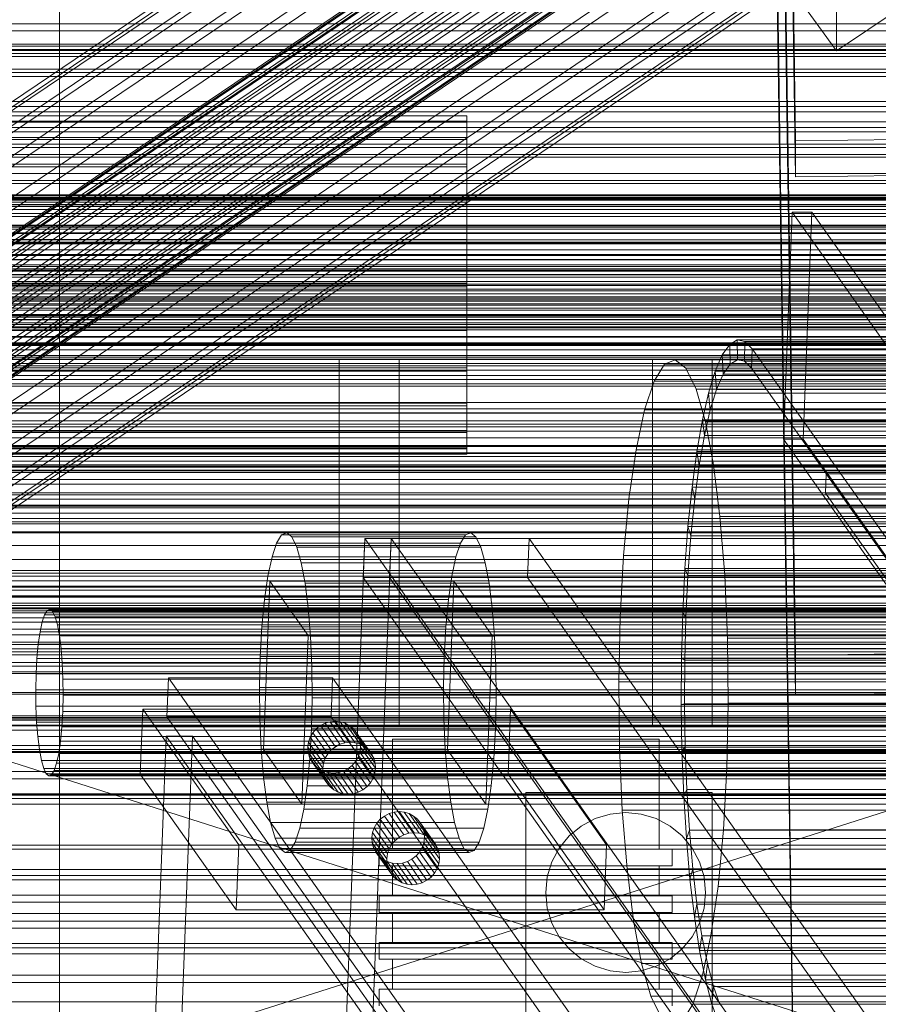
# Model space of a CAD drawing. Header units: millimetres. Extents: x -2233 to 61924, y -68080 to 6847.
# Tile 229 of 256: x 244 to 373, y -33797 to -33649. Entities that reach past the tile are written whole.
import ezdxf

# ---------------------------------------------------------------- set-up
doc = ezdxf.new("R2010")
doc.units = ezdxf.units.MM
for name, color, linetype, lineweight in [('COTAS_O', 1, 'Continuous', 0), ('COTAS_P', 1, 'Continuous', 0), ('frontal_briquetadora', 7, 'Continuous', 0), ('frontal_C01', 7, 'Continuous', 0), ('frontal_C02', 7, 'Continuous', 0), ('frontal_C03', 7, 'Continuous', 0), ('frontal_C10', 7, 'Continuous', 0), ('frontal_mezcladora', 7, 'Continuous', 0), ('frontal_secador', 7, 'Continuous', 0)]:
    doc.layers.add(name, color=color, linetype=linetype, lineweight=lineweight)
doc.dimstyles.new('R19_100', dxfattribs={"dimtxt": 250, "dimasz": 150, "dimexe": 150, "dimexo": 80, "dimgap": 100, "dimtad": 1, "dimtih": 1, "dimtoh": 1, "dimdsep": 46, "dimcen": 0.09, "dimadec": 0, "dimazin": 0, "dimtfac": 1, "dimtdec": 4, "dimtofl": 0, "dimtmove": 0, "dimatfit": 3, "dimfxl": 1, "dimtolj": 1, "dimtzin": 0, "dimarcsym": 0})

# ---------------------------------------------------------------- blocks, each defined once
blk = doc.blocks.new('DIM_R28_52')
at = {"layer": 'COTAS_O'}
for p, q in [((-1725, -33700), (-1575, -33655)), ((1725, -33700), (1575, -33655)), ((-1725, -34400), (-1725, -33700)), ((-1725, -33700), (1725, -33700)), ((-1725, -33700), (-1575, -33745)), ((1725, -33700), (1575, -33745)), ((1725, -34400), (1725, -33700))]:
    blk.add_line(p, q, dxfattribs=at)
blk.add_text('3450 O', height=250, dxfattribs=at).set_placement((0, -33600))
blk = doc.blocks.new('DIM_R28_53')
at = {"layer": 'COTAS_P'}
for p, q in [((-150, -32300), (550, -32300)), ((550, -32300), (505, -32450)), ((550, -34900), (550, -32300)), ((550, -32300), (595, -32450)), ((550, -34900), (505, -34750)), ((550, -34900), (595, -34750)), ((-150, -34900), (550, -34900))]:
    blk.add_line(p, q, dxfattribs=at)
blk.add_text('2600 P', height=250, rotation=90, dxfattribs=at).set_placement((450, -33600))

msp = doc.modelspace()

# ---------------------------------------------------------------- linework, layer by layer
at = {"layer": 'frontal_briquetadora'}
for p, q in [((292, -33700), (348, -33700)), ((292, -33700), (292, -33755)), ((339, -33700), (301, -33700)), ((301, -33700), (301, -33755)), ((339, -33700), (339, -33755)), ((348, -33700), (348, -33755)), ((430, -33820), (210, -33750)), ((210, -33750), (430, -33750)), ((430, -33750), (210, -33820)), ((348, -33755), (292, -33755)), ((339, -33755), (301, -33755)), ((301.981, -33757), (300, -33757)), ((300, -33757), (300, -33773.5)), ((307.53, -33757), (301.981, -33757)), ((315.55, -33757), (307.53, -33757)), ((324.45, -33757), (315.55, -33757)), ((332.47, -33757), (324.45, -33757)), ((338.019, -33757), (332.47, -33757)), ((340, -33757), (338.019, -33757)), ((340, -33757), (340, -33773.5)), ((300.179, -33773.5), (298, -33773.5)), ((298, -33773.5), (298, -33776)), ((301.981, -33773.5), (300, -33773.5)), ((306.283, -33773.5), (300.179, -33773.5)), ((307.53, -33773.5), (301.981, -33773.5)), ((315.105, -33773.5), (306.283, -33773.5)), ((315.55, -33773.5), (307.53, -33773.5)), ((324.895, -33773.5), (315.105, -33773.5)), ((324.45, -33773.5), (315.55, -33773.5)), ((332.47, -33773.5), (324.45, -33773.5)), ((333.717, -33773.5), (324.895, -33773.5)), ((338.019, -33773.5), (332.47, -33773.5)), ((339.821, -33773.5), (333.717, -33773.5)), ((340, -33773.5), (338.019, -33773.5)), ((342, -33773.5), (339.821, -33773.5)), ((342, -33773.5), (342, -33776)), ((300.179, -33776), (298, -33776)), ((301.981, -33776), (300, -33776)), ((300, -33776), (300, -33780.5)), ((306.283, -33776), (300.179, -33776)), ((307.53, -33776), (301.981, -33776)), ((315.105, -33776), (306.283, -33776)), ((315.55, -33776), (307.53, -33776)), ((324.895, -33776), (315.105, -33776)), ((324.45, -33776), (315.55, -33776)), ((332.47, -33776), (324.45, -33776)), ((333.717, -33776), (324.895, -33776)), ((338.019, -33776), (332.47, -33776)), ((339.821, -33776), (333.717, -33776)), ((340, -33776), (338.019, -33776)), ((342, -33776), (339.821, -33776)), ((340, -33776), (340, -33780.5)), ((300.179, -33780.5), (298, -33780.5)), ((298, -33780.5), (298, -33783)), ((301.981, -33780.5), (300, -33780.5)), ((306.283, -33780.5), (300.179, -33780.5)), ((307.53, -33780.5), (301.981, -33780.5)), ((315.105, -33780.5), (306.283, -33780.5)), ((315.55, -33780.5), (307.53, -33780.5)), ((324.895, -33780.5), (315.105, -33780.5)), ((324.45, -33780.5), (315.55, -33780.5)), ((332.47, -33780.5), (324.45, -33780.5)), ((333.717, -33780.5), (324.895, -33780.5)), ((338.019, -33780.5), (332.47, -33780.5)), ((339.821, -33780.5), (333.717, -33780.5)), ((340, -33780.5), (338.019, -33780.5)), ((342, -33780.5), (339.821, -33780.5)), ((342, -33780.5), (342, -33783)), ((300.179, -33783), (298, -33783)), ((301.981, -33783), (300, -33783)), ((300, -33783), (300, -33787.5)), ((306.283, -33783), (300.179, -33783)), ((307.53, -33783), (301.981, -33783)), ((315.105, -33783), (306.283, -33783)), ((315.55, -33783), (307.53, -33783)), ((324.895, -33783), (315.105, -33783)), ((324.45, -33783), (315.55, -33783)), ((332.47, -33783), (324.45, -33783)), ((333.717, -33783), (324.895, -33783)), ((338.019, -33783), (332.47, -33783)), ((339.821, -33783), (333.717, -33783)), ((340, -33783), (338.019, -33783)), ((342, -33783), (339.821, -33783)), ((340, -33783), (340, -33787.5)), ((300.179, -33787.5), (298, -33787.5)), ((298, -33787.5), (298, -33790)), ((301.981, -33787.5), (300, -33787.5)), ((306.283, -33787.5), (300.179, -33787.5)), ((307.53, -33787.5), (301.981, -33787.5)), ((315.105, -33787.5), (306.283, -33787.5)), ((315.55, -33787.5), (307.53, -33787.5)), ((324.895, -33787.5), (315.105, -33787.5)), ((324.45, -33787.5), (315.55, -33787.5)), ((332.47, -33787.5), (324.45, -33787.5)), ((333.717, -33787.5), (324.895, -33787.5)), ((338.019, -33787.5), (332.47, -33787.5)), ((339.821, -33787.5), (333.717, -33787.5)), ((340, -33787.5), (338.019, -33787.5)), ((342, -33787.5), (339.821, -33787.5)), ((342, -33787.5), (342, -33790)), ((300.179, -33790), (298, -33790)), ((301.981, -33790), (300, -33790)), ((300, -33790), (300, -33794.5)), ((306.283, -33790), (300.179, -33790)), ((307.53, -33790), (301.981, -33790)), ((315.105, -33790), (306.283, -33790)), ((315.55, -33790), (307.53, -33790)), ((324.895, -33790), (315.105, -33790)), ((324.45, -33790), (315.55, -33790)), ((332.47, -33790), (324.45, -33790)), ((333.717, -33790), (324.895, -33790)), ((338.019, -33790), (332.47, -33790)), ((339.821, -33790), (333.717, -33790)), ((340, -33790), (338.019, -33790)), ((342, -33790), (339.821, -33790)), ((340, -33790), (340, -33794.5)), ((300.179, -33794.5), (298, -33794.5)), ((298, -33794.5), (298, -33797)), ((301.981, -33794.5), (300, -33794.5)), ((306.283, -33794.5), (300.179, -33794.5)), ((307.53, -33794.5), (301.981, -33794.5)), ((315.105, -33794.5), (306.283, -33794.5)), ((315.55, -33794.5), (307.53, -33794.5)), ((324.895, -33794.5), (315.105, -33794.5)), ((324.45, -33794.5), (315.55, -33794.5)), ((332.47, -33794.5), (324.45, -33794.5)), ((333.717, -33794.5), (324.895, -33794.5)), ((338.019, -33794.5), (332.47, -33794.5)), ((339.821, -33794.5), (333.717, -33794.5)), ((340, -33794.5), (338.019, -33794.5)), ((342, -33794.5), (339.821, -33794.5)), ((342, -33794.5), (342, -33797))]:
    msp.add_line(p, q, dxfattribs=at)
at = {"layer": 'frontal_C01'}
for p, q in [((250, -35948.844), (250, -33373.251)), ((250, -33378.064), (250, -35953.656)), ((360.514, -33667.158), (357.646, -33472.047)), ((360.514, -33672.55), (357.646, -33477.44)), ((146.383, -33727.095), (330.692, -33602.76)), ((146.872, -33726.005), (331.181, -33601.67)), ((148.32, -33726.355), (332.629, -33602.02)), ((150.629, -33728.12), (334.938, -33603.785)), ((141.045, -33749.975), (354.844, -33605.747)), ((141.218, -33749.589), (355.017, -33605.361)), ((141.731, -33749.713), (355.53, -33605.485)), ((146.887, -33729.55), (331.197, -33605.215)), ((141.224, -33750.845), (355.022, -33606.617)), ((142.549, -33750.338), (356.348, -33606.11)), ((143.617, -33751.423), (357.415, -33607.194)), ((153.641, -33731.18), (337.95, -33606.845)), ((141.742, -33752.14), (355.541, -33607.911)), ((144.861, -33752.892), (358.659, -33608.664)), ((148.35, -33733.203), (332.659, -33608.868)), ((142.565, -33753.77), (356.363, -33609.542)), ((359.995, -33610.418), (146.196, -33754.647)), ((143.635, -33755.626), (357.434, -33611.397)), ((157.152, -33735.327), (341.461, -33610.992)), ((144.881, -33757.58), (358.68, -33613.352)), ((147.533, -33756.566), (361.332, -33612.338)), ((148.779, -33758.52), (362.578, -33614.292)), ((150.672, -33737.804), (334.981, -33613.47)), ((146.218, -33759.5), (360.017, -33615.271)), ((149.85, -33760.376), (363.648, -33616.148)), ((345.231, -33615.943), (160.922, -33740.278)), ((147.554, -33761.254), (361.352, -33617.026)), ((150.672, -33762.007), (364.471, -33617.778)), ((148.798, -33762.723), (362.596, -33618.495)), ((151.191, -33763.301), (364.989, -33619.073)), ((153.694, -33743.041), (338.003, -33618.707)), ((149.865, -33763.808), (363.664, -33619.579)), ((150.683, -33764.433), (364.482, -33620.205)), ((151.196, -33764.557), (364.995, -33620.329)), ((151.369, -33764.171), (365.168, -33619.942)), ((164.693, -33745.696), (349.002, -33621.361)), ((157.211, -33748.557), (341.52, -33624.222)), ((168.21, -33751.211), (352.519, -33626.876)), ((160.982, -33753.975), (345.291, -33629.64)), ((171.232, -33756.448), (355.541, -33632.113)), ((360.514, -33827.941), (357.646, -33632.83)), ((164.752, -33758.926), (349.061, -33634.591)), ((173.554, -33761.05), (357.863, -33636.715)), ((360.514, -33833.334), (357.646, -33638.223)), ((168.263, -33763.073), (352.572, -33638.738)), ((175.016, -33764.703), (359.326, -33640.368)), ((366.618, -33640.688), (366.675, -33653.629)), ((171.275, -33766.133), (355.584, -33641.798)), ((175.521, -33767.158), (359.83, -33642.823)), ((173.584, -33767.898), (357.893, -33643.563)), ((175.032, -33768.247), (359.341, -33643.913)), ((360.939, -33645.743), (366.675, -33653.629)), ((366.675, -33653.629), (378.143, -33645.893)), ((-425, -33661.983), (425, -33661.983)), ((-311.15, -33663.388), (311.15, -33663.388)), ((311.15, -33664.18), (311.15, -33663.388)), ((311.15, -33663.388), (311.15, -33664.327)), ((-311.15, -33664.18), (311.15, -33664.18)), ((-311.15, -33664.327), (311.15, -33664.327)), ((311.15, -33666.649), (311.15, -33664.18)), ((311.15, -33664.327), (311.15, -33666.933)), ((-311.15, -33666.649), (311.15, -33666.649)), ((311.15, -33670.626), (311.15, -33666.649)), ((-311.15, -33666.933), (311.15, -33666.933)), ((311.15, -33666.933), (311.15, -33671.028)), ((378.512, -33666.912), (360.514, -33667.158)), ((360.514, -33667.158), (360.514, -33672.55)), ((-311.15, -33670.626), (311.15, -33670.626)), ((-311.15, -33671.028), (311.15, -33671.028)), ((311.15, -33675.841), (311.15, -33670.626)), ((311.15, -33671.028), (311.15, -33676.334)), ((360.514, -33672.55), (378.512, -33672.305)), ((425, -33673.539), (-425, -33673.539)), ((425, -33675.679), (-425, -33675.679)), ((-311.15, -33675.841), (311.15, -33675.841)), ((-311.15, -33676.334), (311.15, -33676.334)), ((311.15, -33681.938), (311.15, -33675.841)), ((311.15, -33676.334), (311.15, -33682.488)), ((-440, -33679.787), (440, -33679.787)), ((-440, -33680.068), (440, -33680.068)), ((-440, -33680.12), (440, -33680.12)), ((-440, -33680.942), (440, -33680.942)), ((-440, -33681.043), (440, -33681.043)), ((-440, -33682.352), (440, -33682.352)), ((-440, -33682.494), (440, -33682.494)), ((311.15, -33681.938), (-311.15, -33681.938)), ((-311.15, -33682.488), (311.15, -33682.488)), ((311.15, -33688.502), (311.15, -33681.938)), ((311.15, -33682.488), (311.15, -33689.071)), ((-440, -33684.2), (440, -33684.2)), ((-440, -33684.374), (440, -33684.374)), ((440, -33686.36), (-440, -33686.36)), ((-440, -33686.555), (440, -33686.555)), ((-425, -33687.235), (425, -33687.235)), ((-440, -33688.686), (440, -33688.686)), ((-311.15, -33688.502), (311.15, -33688.502)), ((311.15, -33695.086), (311.15, -33688.502)), ((-450, -33690.14), (450, -33690.14)), ((-440, -33688.887), (440, -33688.887)), ((-311.15, -33689.071), (311.15, -33689.071)), ((311.15, -33689.071), (311.15, -33695.635)), ((-440, -33691.018), (440, -33691.018)), ((-440, -33691.213), (440, -33691.213)), ((-440, -33693.199), (440, -33693.199)), ((-440, -33693.374), (440, -33693.374)), ((-440, -33695.079), (440, -33695.079)), ((-440, -33695.221), (440, -33695.221)), ((-311.15, -33695.086), (311.15, -33695.086)), ((-311.15, -33695.635), (311.15, -33695.635)), ((311.15, -33701.24), (311.15, -33695.086)), ((311.15, -33695.635), (311.15, -33701.732)), ((-440, -33696.53), (440, -33696.53)), ((-440, -33696.631), (440, -33696.631)), ((-440, -33697.453), (440, -33697.453)), ((-440, -33697.505), (440, -33697.505)), ((-440, -33697.786), (440, -33697.786)), ((450, -33700.925), (-450, -33700.925)), ((-311.15, -33701.24), (311.15, -33701.24)), ((-311.15, -33701.732), (311.15, -33701.732)), ((311.15, -33706.545), (311.15, -33701.24)), ((311.15, -33701.732), (311.15, -33706.947)), ((-311.15, -33706.545), (311.15, -33706.545)), ((311.15, -33710.64), (311.15, -33706.545)), ((-311.15, -33706.947), (311.15, -33706.947)), ((311.15, -33706.947), (311.15, -33710.924)), ((-311.15, -33710.64), (311.15, -33710.64)), ((-311.15, -33710.924), (311.15, -33710.924)), ((311.15, -33713.246), (311.15, -33710.64)), ((311.15, -33710.924), (311.15, -33713.393)), ((-311.15, -33713.246), (311.15, -33713.246)), ((-311.15, -33713.393), (311.15, -33713.393)), ((311.15, -33714.185), (311.15, -33713.246)), ((311.15, -33713.393), (311.15, -33714.185)), ((-311.15, -33714.185), (311.15, -33714.185)), ((450, -33723.844), (-450, -33723.844)), ((-450, -33734.629), (450, -33734.629))]:
    msp.add_line(p, q, dxfattribs=at)
at = {"layer": 'frontal_C02'}
for p, q in [((250, -35767.183), (250, -32921.727)), ((250, -32926.497), (250, -35771.953)), ((360.514, -33744.387), (357.646, -33550.982)), ((360.514, -33750.348), (357.646, -33556.943)), ((-425, -33738.79), (425, -33738.79)), ((378.512, -33744.143), (360.514, -33744.387)), ((360.514, -33744.387), (360.514, -33750.348)), ((425, -33750.245), (-425, -33750.245)), ((360.514, -33750.348), (378.512, -33750.105)), ((425, -33753.931), (-425, -33753.931)), ((-425, -33765.386), (425, -33765.386))]:
    msp.add_line(p, q, dxfattribs=at)
at = {"layer": 'frontal_C03'}
for p, q in [((1250, -33649.573), (-1250, -33649.573)), ((1250, -33650.63), (-1250, -33650.63)), ((-1250, -33652.647), (1250, -33652.647)), ((1250, -33652.938), (-1250, -33652.938)), ((-1250, -33653.444), (1250, -33653.444)), ((1250, -33653.591), (-1250, -33653.591)), ((-1250, -33654.029), (1250, -33654.029)), ((1250, -33654.473), (-1250, -33654.473)), ((-1500, -33656.859), (1500, -33656.859)), ((-1250, -33656.367), (1250, -33656.367)), ((-1250, -33657.496), (1250, -33657.496)), ((-1250, -33661.215), (1250, -33661.215)), ((-1250, -33662.812), (1250, -33662.812)), ((1250, -33664.279), (-1250, -33664.279)), ((1250, -33665.16), (-1250, -33665.16)), ((1250, -33665.814), (-1250, -33665.814)), ((-1250, -33667.659), (1250, -33667.659)), ((1250, -33668.121), (-1250, -33668.121)), ((-1250, -33669.178), (1250, -33669.178)), ((-1250, -33669.615), (1250, -33669.615)), ((1250, -33672.031), (-1250, -33672.031)), ((1250, -33673.088), (-1250, -33673.088)), ((-1250, -33675.259), (1250, -33675.259)), ((1250, -33675.395), (-1250, -33675.395)), ((-1268, -33675.632), (1268, -33675.632)), ((-1268, -33675.857), (1268, -33675.857)), ((-1268, -33676.021), (1268, -33676.021)), ((-1268, -33676.679), (1268, -33676.679)), ((-1268, -33676.996), (1268, -33676.996)), ((1250, -33676.049), (-1250, -33676.049)), ((1250, -33676.93), (-1250, -33676.93)), ((-1268, -33678.042), (1268, -33678.042)), ((1250, -33677.44), (-1250, -33677.44)), ((-1268, -33678.491), (1268, -33678.491)), ((-1268, -33679.855), (1268, -33679.855)), ((-1268, -33680.405), (1268, -33680.405)), ((-1268, -33681.992), (1268, -33681.992)), ((1268, -33682.606), (-1268, -33682.606)), ((-1268, -33684.309), (1268, -33684.309)), ((-1250, -33683.498), (1250, -33683.498)), ((-1268, -33684.944), (1268, -33684.944)), ((-1250, -33685.756), (1250, -33685.756)), ((-1268, -33686.648), (1268, -33686.648)), ((-1268, -33687.261), (1268, -33687.261)), ((1250, -33686.737), (-1250, -33686.737)), ((1250, -33687.618), (-1250, -33687.618)), ((1250, -33688.271), (-1250, -33688.271)), ((-1268, -33688.849), (1268, -33688.849)), ((-1268, -33689.399), (1268, -33689.399)), ((-1268, -33690.762), (1268, -33690.762)), ((-1268, -33691.211), (1268, -33691.211)), ((1250, -33690.579), (-1250, -33690.579)), ((-1250, -33691.636), (1250, -33691.636)), ((-1268, -33692.257), (1268, -33692.257)), ((-1268, -33692.575), (1268, -33692.575)), ((-1268, -33693.233), (1268, -33693.233)), ((-1250, -33691.813), (1250, -33691.813)), ((-1268, -33693.397), (1268, -33693.397)), ((-1268, -33693.621), (1268, -33693.621)), ((-1250, -33693.994), (1250, -33693.994)), ((1250, -33694.488), (-1250, -33694.488)), ((1250, -33695.546), (-1250, -33695.546)), ((1250, -33697.853), (-1250, -33697.853)), ((1250, -33698.506), (-1250, -33698.506)), ((1250, -33699.388), (-1250, -33699.388)), ((-1250, -33699.639), (1250, -33699.639)), ((-1250, -33701.595), (1250, -33701.595)), ((-1250, -33706.442), (1250, -33706.442)), ((-1250, -33708.038), (1250, -33708.038)), ((1250, -33709.194), (-1250, -33709.194)), ((1250, -33710.076), (-1250, -33710.076)), ((1250, -33710.729), (-1250, -33710.729)), ((-1250, -33711.758), (1250, -33711.758)), ((-1250, -33712.887), (1250, -33712.887)), ((1250, -33713.036), (-1250, -33713.036)), ((-1250, -33714.094), (1250, -33714.094)), ((-1250, -33715.225), (1250, -33715.225)), ((-1250, -33715.809), (1250, -33715.809)), ((-1250, -33716.607), (1250, -33716.607)), ((1250, -33716.946), (-1250, -33716.946)), ((1250, -33718.003), (-1250, -33718.003)), ((1250, -33720.311), (-1250, -33720.311)), ((1250, -33720.964), (-1250, -33720.964)), ((1250, -33721.845), (-1250, -33721.845)), ((1250, -33731.652), (-1250, -33731.652)), ((1250, -33732.533), (-1250, -33732.533)), ((1250, -33733.187), (-1250, -33733.187)), ((-1500, -33735.441), (1500, -33735.441)), ((1250, -33735.494), (-1250, -33735.494)), ((1530, -33737.417), (-1530, -33737.417)), ((-1250, -33736.551), (1250, -33736.551)), ((1250, -33739.403), (-1250, -33739.403)), ((1250, -33740.461), (-1250, -33740.461)), ((1530, -33742.417), (-1530, -33742.417)), ((1250, -33742.768), (-1250, -33742.768)), ((1250, -33743.422), (-1250, -33743.422)), ((1250, -33744.303), (-1250, -33744.303)), ((1500, -33746.85), (-1500, -33746.85)), ((1500, -33747.135), (-1500, -33747.135)), ((1250, -33754.109), (-1250, -33754.109)), ((1250, -33754.991), (-1250, -33754.991)), ((1250, -33755.644), (-1250, -33755.644)), ((1250, -33757.952), (-1250, -33757.952)), ((-1500, -33758.543), (1500, -33758.543)), ((-1250, -33759.009), (1250, -33759.009)), ((1250, -33761.861), (-1250, -33761.861)), ((1250, -33762.918), (-1250, -33762.918)), ((1250, -33765.226), (-1250, -33765.226)), ((1250, -33765.879), (-1250, -33765.879)), ((1250, -33766.761), (-1250, -33766.761)), ((1250, -33776.567), (-1250, -33776.567)), ((1250, -33777.448), (-1250, -33777.448)), ((1250, -33778.102), (-1250, -33778.102)), ((1250, -33780.409), (-1250, -33780.409)), ((-1250, -33781.467), (1250, -33781.467)), ((1250, -33784.319), (-1250, -33784.319)), ((1250, -33785.376), (-1250, -33785.376)), ((1250, -33787.683), (-1250, -33787.683)), ((1250, -33788.337), (-1250, -33788.337)), ((1250, -33789.218), (-1250, -33789.218)), ((1530, -33792.417), (-1530, -33792.417)), ((-1250, -33796.431), (1250, -33796.431))]:
    msp.add_line(p, q, dxfattribs=at)
at = {"layer": 'frontal_C10'}
for p, q in [((358.689, -33711.96), (359.992, -33677.868)), ((362.951, -33677.868), (359.992, -33677.868)), ((359.992, -33677.868), (1790.776, -35700.701)), ((361.649, -33711.96), (362.951, -33677.868)), ((1793.736, -35700.701), (362.951, -33677.868)), ((350.616, -33697.714), (351.75, -33697.03)), ((351.75, -33697.03), (351.766, -33700.028)), ((647.668, -33697.03), (351.75, -33697.03)), ((351.75, -33697.03), (352.889, -33697.252)), ((352.889, -33697.252), (352.841, -33700.237)), ((648.807, -33697.252), (352.889, -33697.252)), ((352.889, -33697.252), (354.013, -33698.376)), ((349.506, -33699.293), (350.616, -33697.714)), ((350.616, -33697.714), (350.696, -33700.674)), ((646.534, -33697.714), (350.616, -33697.714)), ((353.902, -33701.298), (354.013, -33698.376)), ((649.932, -33698.376), (354.013, -33698.376)), ((354.013, -33698.376), (1804.013, -35748.376)), ((340.832, -33700.674), (342.44, -33700.026)), ((342.44, -33700.026), (344.038, -33701.298)), ((658.086, -33700.026), (342.44, -33700.026)), ((348.439, -33701.74), (349.506, -33699.293)), ((349.506, -33699.293), (349.649, -33702.163)), ((645.424, -33699.293), (349.506, -33699.293)), ((351.766, -33700.028), (350.696, -33700.674)), ((351.766, -33700.028), (647.684, -33700.028)), ((352.841, -33700.237), (351.766, -33700.028)), ((352.841, -33700.237), (648.759, -33700.237)), ((353.902, -33701.298), (352.841, -33700.237)), ((339.276, -33703.217), (340.832, -33700.674)), ((656.478, -33700.674), (340.832, -33700.674)), ((344.038, -33701.298), (345.564, -33704.442)), ((659.684, -33701.298), (344.038, -33701.298)), ((347.435, -33705.012), (348.439, -33701.74)), ((348.439, -33701.74), (348.643, -33704.471)), ((644.358, -33701.74), (348.439, -33701.74)), ((350.696, -33700.674), (349.649, -33702.163)), ((350.696, -33700.674), (646.614, -33700.674)), ((1803.902, -35751.298), (353.902, -33701.298)), ((353.902, -33701.298), (649.82, -33701.298)), ((337.831, -33707.558), (339.276, -33703.217)), ((654.922, -33703.217), (339.276, -33703.217)), ((349.649, -33702.163), (348.643, -33704.471)), ((349.649, -33702.163), (645.567, -33702.163)), ((345.564, -33704.442), (346.96, -33709.337)), ((661.21, -33704.442), (345.564, -33704.442)), ((346.509, -33709.054), (347.435, -33705.012)), ((347.435, -33705.012), (347.695, -33707.558)), ((643.353, -33705.012), (347.435, -33705.012)), ((348.643, -33704.471), (347.695, -33707.558)), ((348.643, -33704.471), (644.561, -33704.471)), ((336.554, -33713.531), (337.831, -33707.558)), ((653.477, -33707.558), (337.831, -33707.558)), ((347.695, -33707.558), (346.822, -33711.372)), ((347.695, -33707.558), (643.613, -33707.558)), ((345.677, -33713.797), (346.509, -33709.054)), ((346.509, -33709.054), (346.822, -33711.372)), ((642.427, -33709.054), (346.509, -33709.054)), ((346.96, -33709.337), (348.172, -33715.795)), ((662.606, -33709.337), (346.96, -33709.337)), ((346.822, -33711.372), (346.038, -33715.846)), ((346.822, -33711.372), (642.74, -33711.372)), ((1789.474, -35734.793), (358.689, -33711.96)), ((358.689, -33711.96), (361.649, -33711.96)), ((361.649, -33711.96), (1792.433, -35734.793)), ((335.492, -33720.905), (336.554, -33713.531)), ((652.2, -33713.531), (336.554, -33713.531)), ((344.955, -33719.159), (345.677, -33713.797)), ((345.677, -33713.797), (346.038, -33715.846)), ((641.595, -33713.797), (345.677, -33713.797)), ((346.038, -33715.846), (345.356, -33720.905)), ((346.038, -33715.846), (641.956, -33715.846)), ((348.172, -33715.795), (349.154, -33723.567)), ((663.819, -33715.795), (348.172, -33715.795)), ((364.999, -33720.068), (365.111, -33717.146)), ((661.029, -33717.146), (365.111, -33717.146)), ((365.111, -33717.146), (1792.693, -35735.451)), ((344.354, -33725.049), (344.955, -33719.159)), ((344.955, -33719.159), (345.356, -33720.905)), ((640.873, -33719.159), (344.955, -33719.159)), ((334.687, -33729.397), (335.492, -33720.905)), ((651.138, -33720.905), (335.492, -33720.905)), ((345.356, -33720.905), (344.789, -33726.461)), ((345.356, -33720.905), (641.274, -33720.905)), ((1792.581, -35738.373), (364.999, -33720.068)), ((364.999, -33720.068), (660.918, -33720.068)), ((349.154, -33723.567), (349.868, -33732.355)), ((664.8, -33723.567), (349.154, -33723.567)), ((343.884, -33731.366), (344.354, -33725.049)), ((344.354, -33725.049), (344.789, -33726.461)), ((640.272, -33725.049), (344.354, -33725.049)), ((282.587, -33727.544), (283.334, -33726.323)), ((283.334, -33726.323), (284.106, -33726.012)), ((310.953, -33726.323), (283.334, -33726.323)), ((284.106, -33726.012), (284.873, -33726.623)), ((311.725, -33726.012), (284.106, -33726.012)), ((284.873, -33726.623), (285.606, -33728.132)), ((312.492, -33726.623), (284.873, -33726.623)), ((289.608, -33889.524), (295.824, -33726.859)), ((293.554, -33889.524), (299.769, -33726.859)), ((295.6, -33732.704), (295.824, -33726.859)), ((299.769, -33726.859), (295.824, -33726.859)), ((295.824, -33726.859), (368.701, -33829.892)), ((320.484, -33726.859), (295.824, -33726.859)), ((299.546, -33732.704), (299.769, -33726.859)), ((372.646, -33829.892), (299.769, -33726.859)), ((381.64, -33726.859), (299.769, -33726.859)), ((299.769, -33726.859), (1717.743, -35731.581)), ((310.953, -33726.323), (310.206, -33727.544)), ((311.725, -33726.012), (310.953, -33726.323)), ((312.492, -33726.623), (311.725, -33726.012)), ((313.225, -33728.132), (312.492, -33726.623)), ((320.26, -33732.704), (320.484, -33726.859)), ((393.36, -33829.892), (320.484, -33726.859)), ((344.789, -33726.461), (344.346, -33732.42)), ((344.789, -33726.461), (640.707, -33726.461)), ((281.894, -33729.628), (282.587, -33727.544)), ((310.206, -33727.544), (282.587, -33727.544)), ((285.606, -33728.132), (286.276, -33730.482)), ((313.225, -33728.132), (285.606, -33728.132)), ((310.206, -33727.544), (309.513, -33729.628)), ((313.895, -33730.482), (313.225, -33728.132)), ((281.281, -33732.495), (281.894, -33729.628)), ((309.513, -33729.628), (281.894, -33729.628)), ((309.513, -33729.628), (308.9, -33732.495)), ((334.17, -33738.68), (334.687, -33729.397)), ((650.333, -33729.397), (334.687, -33729.397)), ((286.276, -33730.482), (286.858, -33733.581)), ((313.895, -33730.482), (286.276, -33730.482)), ((314.477, -33733.581), (313.895, -33730.482)), ((343.554, -33738.001), (343.884, -33731.366)), ((343.884, -33731.366), (344.346, -33732.42)), ((639.802, -33731.366), (343.884, -33731.366)), ((280.771, -33736.034), (281.281, -33732.495)), ((308.9, -33732.495), (281.281, -33732.495)), ((368.477, -33835.736), (295.6, -33732.704)), ((295.6, -33732.704), (320.26, -33732.704)), ((1717.52, -35737.425), (299.546, -33732.704)), ((299.546, -33732.704), (381.417, -33732.704)), ((308.9, -33732.495), (308.39, -33736.034)), ((320.26, -33732.704), (393.137, -33835.736)), ((344.346, -33732.42), (344.034, -33738.68)), ((344.346, -33732.42), (640.264, -33732.42)), ((349.868, -33732.355), (350.286, -33741.821)), ((665.514, -33732.355), (349.868, -33732.355)), ((280.614, -33758.587), (281.581, -33733.262)), ((309.2, -33733.262), (281.581, -33733.262)), ((281.581, -33733.262), (287.346, -33741.413)), ((286.858, -33733.581), (287.329, -33737.312)), ((314.477, -33733.581), (286.858, -33733.581)), ((308.233, -33758.587), (309.2, -33733.262)), ((314.965, -33741.413), (309.2, -33733.262)), ((314.948, -33737.312), (314.477, -33733.581)), ((280.385, -33740.11), (280.771, -33736.034)), ((308.39, -33736.034), (280.771, -33736.034)), ((308.39, -33736.034), (308.004, -33740.11)), ((248.133, -33737.668), (248.535, -33737.506)), ((248.535, -33737.506), (248.935, -33737.825)), ((751.596, -33737.506), (248.535, -33737.506)), ((287.329, -33737.312), (287.671, -33741.53)), ((314.948, -33737.312), (287.329, -33737.312)), ((315.29, -33741.53), (314.948, -33737.312)), ((247.383, -33739.39), (247.744, -33738.304)), ((247.744, -33738.304), (248.133, -33737.668)), ((750.805, -33738.304), (247.744, -33738.304)), ((751.194, -33737.668), (248.133, -33737.668)), ((248.935, -33737.825), (249.316, -33738.611)), ((751.996, -33737.825), (248.935, -33737.825)), ((249.316, -33738.611), (249.665, -33739.834)), ((752.377, -33738.611), (249.316, -33738.611)), ((333.961, -33748.399), (334.17, -33738.68)), ((334.17, -33738.68), (649.816, -33738.68)), ((343.369, -33744.842), (343.554, -33738.001)), ((343.554, -33738.001), (344.034, -33738.68)), ((639.472, -33738.001), (343.554, -33738.001)), ((344.034, -33738.68), (343.86, -33745.134)), ((344.034, -33738.68), (639.953, -33738.68)), ((247.064, -33740.883), (247.383, -33739.39)), ((750.444, -33739.39), (247.383, -33739.39)), ((249.665, -33739.834), (249.968, -33741.449)), ((752.726, -33739.834), (249.665, -33739.834)), ((280.137, -33744.567), (280.385, -33740.11)), ((308.004, -33740.11), (280.385, -33740.11)), ((308.004, -33740.11), (307.756, -33744.567)), ((246.798, -33742.726), (247.064, -33740.883)), ((750.125, -33740.883), (247.064, -33740.883)), ((249.968, -33741.449), (250.214, -33743.392)), ((753.029, -33741.449), (249.968, -33741.449)), ((286.378, -33766.738), (287.346, -33741.413)), ((287.346, -33741.413), (314.965, -33741.413)), ((287.671, -33741.53), (287.872, -33746.074)), ((315.29, -33741.53), (287.671, -33741.53)), ((314.965, -33741.413), (313.997, -33766.738)), ((315.491, -33746.074), (315.29, -33741.53)), ((350.286, -33741.821), (350.393, -33751.601)), ((665.932, -33741.821), (350.286, -33741.821)), ((246.597, -33744.849), (246.798, -33742.726)), ((749.859, -33742.726), (246.798, -33742.726)), ((250.214, -33743.392), (250.392, -33745.589)), ((753.275, -33743.392), (250.214, -33743.392)), ((246.468, -33747.17), (246.597, -33744.849)), ((749.658, -33744.849), (246.597, -33744.849)), ((280.036, -33749.232), (280.137, -33744.567)), ((280.137, -33744.567), (307.756, -33744.567)), ((307.756, -33744.567), (307.655, -33749.232)), ((343.333, -33751.771), (343.369, -33744.842)), ((343.369, -33744.842), (343.86, -33745.134)), ((639.287, -33744.842), (343.369, -33744.842)), ((250.392, -33745.589), (250.497, -33747.955)), ((753.453, -33745.589), (250.392, -33745.589)), ((287.872, -33746.074), (287.923, -33750.768)), ((315.491, -33746.074), (287.872, -33746.074)), ((315.542, -33750.768), (315.491, -33746.074)), ((343.86, -33745.134), (343.826, -33751.671)), ((343.86, -33745.134), (639.778, -33745.134)), ((246.416, -33749.6), (246.468, -33747.17)), ((246.468, -33747.17), (749.529, -33747.17)), ((250.497, -33747.955), (250.523, -33750.4)), ((753.558, -33747.955), (250.497, -33747.955)), ((266.108, -33753.633), (266.331, -33747.789)), ((290.991, -33747.789), (266.331, -33747.789)), ((266.331, -33747.789), (1738.749, -35829.484)), ((290.768, -33753.633), (290.991, -33747.789)), ((1763.409, -35829.484), (290.991, -33747.789)), ((280.087, -33753.926), (280.036, -33749.232)), ((307.655, -33749.232), (280.036, -33749.232)), ((307.655, -33749.232), (307.706, -33753.926)), ((334.068, -33758.179), (333.961, -33748.399)), ((649.607, -33748.399), (333.961, -33748.399)), ((246.442, -33752.045), (246.416, -33749.6)), ((749.477, -33749.6), (246.416, -33749.6)), ((250.523, -33750.4), (250.471, -33752.83)), ((753.584, -33750.4), (250.523, -33750.4)), ((287.923, -33750.768), (287.823, -33755.433)), ((315.542, -33750.768), (287.923, -33750.768)), ((315.442, -33755.433), (315.542, -33750.768)), ((246.547, -33754.411), (246.442, -33752.045)), ((749.503, -33752.045), (246.442, -33752.045)), ((343.333, -33751.771), (343.826, -33751.671)), ((343.445, -33758.67), (343.333, -33751.771)), ((639.251, -33751.771), (343.333, -33751.771)), ((343.826, -33751.671), (343.932, -33758.179)), ((343.826, -33751.671), (639.744, -33751.671)), ((350.393, -33751.601), (350.184, -33761.32)), ((666.039, -33751.601), (350.393, -33751.601)), ((250.471, -33752.83), (250.342, -33755.151)), ((753.532, -33752.83), (250.471, -33752.83)), ((262.108, -33762.215), (262.48, -33752.475)), ((317.719, -33752.475), (262.48, -33752.475)), ((262.48, -33752.475), (276.892, -33772.85)), ((1738.526, -35835.328), (266.108, -33753.633)), ((266.108, -33753.633), (290.768, -33753.633)), ((290.768, -33753.633), (1763.186, -35835.328)), ((317.346, -33762.215), (317.719, -33752.475)), ((332.13, -33772.85), (317.719, -33752.475)), ((246.725, -33756.608), (246.547, -33754.411)), ((749.608, -33754.411), (246.547, -33754.411)), ((250.342, -33755.151), (250.141, -33757.274)), ((753.403, -33755.151), (250.342, -33755.151)), ((280.288, -33758.47), (280.087, -33753.926)), ((307.706, -33753.926), (280.087, -33753.926)), ((288.547, -33755.427), (289.163, -33754.943)), ((289.163, -33754.943), (289.859, -33754.583)), ((291.405, -33758.112), (289.163, -33754.943)), ((289.859, -33754.583), (290.608, -33754.361)), ((292.101, -33757.752), (289.859, -33754.583)), ((290.608, -33754.361), (291.381, -33754.286)), ((292.85, -33757.53), (290.608, -33754.361)), ((291.381, -33754.286), (292.147, -33754.361)), ((293.622, -33757.455), (291.381, -33754.286)), ((292.147, -33754.361), (292.879, -33754.583)), ((294.389, -33757.53), (292.147, -33754.361)), ((292.879, -33754.583), (293.548, -33754.943)), ((295.121, -33757.752), (292.879, -33754.583)), ((293.548, -33754.943), (294.127, -33755.427)), ((295.789, -33758.112), (293.548, -33754.943)), ((307.706, -33753.926), (307.907, -33758.47)), ((246.971, -33758.551), (246.725, -33756.608)), ((749.786, -33756.608), (246.725, -33756.608)), ((262.386, -33851.037), (265.996, -33756.555)), ((269.942, -33756.555), (265.996, -33756.555)), ((265.996, -33756.555), (1738.414, -35838.25)), ((266.332, -33851.037), (269.942, -33756.555)), ((1742.36, -35838.25), (269.942, -33756.555)), ((287.391, -33757.422), (287.643, -33756.691)), ((287.823, -33755.433), (287.575, -33759.89)), ((287.643, -33756.691), (288.034, -33756.018)), ((289.885, -33759.861), (287.643, -33756.691)), ((315.442, -33755.433), (287.823, -33755.433)), ((288.034, -33756.018), (288.547, -33755.427)), ((290.276, -33759.187), (288.034, -33756.018)), ((290.789, -33758.597), (288.547, -33755.427)), ((294.127, -33755.427), (294.595, -33756.018)), ((296.369, -33758.597), (294.127, -33755.427)), ((294.595, -33756.018), (294.934, -33756.691)), ((296.837, -33759.187), (294.595, -33756.018)), ((294.934, -33756.691), (295.131, -33757.422)), ((297.176, -33759.861), (294.934, -33756.691)), ((315.194, -33759.89), (315.442, -33755.433)), ((250.141, -33757.274), (249.875, -33759.117)), ((753.202, -33757.274), (250.141, -33757.274)), ((287.286, -33758.182), (287.391, -33757.422)), ((287.333, -33758.942), (287.286, -33758.182)), ((287.286, -33758.182), (289.528, -33761.352)), ((289.633, -33760.592), (287.391, -33757.422)), ((291.405, -33758.112), (290.789, -33758.597)), ((292.101, -33757.752), (291.405, -33758.112)), ((292.85, -33757.53), (292.101, -33757.752)), ((293.622, -33757.455), (292.85, -33757.53)), ((294.389, -33757.53), (293.622, -33757.455)), ((295.121, -33757.752), (294.389, -33757.53)), ((295.177, -33758.182), (295.072, -33758.942)), ((295.789, -33758.112), (295.121, -33757.752)), ((295.131, -33757.422), (295.177, -33758.182)), ((297.372, -33760.592), (295.131, -33757.422)), ((297.419, -33761.352), (295.177, -33758.182)), ((296.369, -33758.597), (295.789, -33758.112)), ((334.486, -33767.645), (334.068, -33758.179)), ((649.714, -33758.179), (334.068, -33758.179)), ((343.445, -33758.67), (343.932, -33758.179)), ((343.932, -33758.179), (344.177, -33764.548)), ((343.932, -33758.179), (639.85, -33758.179)), ((247.274, -33760.166), (246.971, -33758.551)), ((750.032, -33758.551), (246.971, -33758.551)), ((249.875, -33759.117), (249.556, -33760.61)), ((752.936, -33759.117), (249.875, -33759.117)), ((280.631, -33762.688), (280.288, -33758.47)), ((307.907, -33758.47), (280.288, -33758.47)), ((286.378, -33766.738), (280.614, -33758.587)), ((280.614, -33758.587), (308.233, -33758.587)), ((287.529, -33759.673), (287.333, -33758.942)), ((289.575, -33762.112), (287.333, -33758.942)), ((287.868, -33760.347), (287.529, -33759.673)), ((289.771, -33762.843), (287.529, -33759.673)), ((290.276, -33759.187), (289.885, -33759.861)), ((290.789, -33758.597), (290.276, -33759.187)), ((294.82, -33759.673), (294.43, -33760.347)), ((295.072, -33758.942), (294.82, -33759.673)), ((297.062, -33762.843), (294.82, -33759.673)), ((297.314, -33762.112), (295.072, -33758.942)), ((296.837, -33759.187), (296.369, -33758.597)), ((297.176, -33759.861), (296.837, -33759.187)), ((307.907, -33758.47), (308.25, -33762.688)), ((308.233, -33758.587), (313.997, -33766.738)), ((343.705, -33765.421), (343.445, -33758.67)), ((639.363, -33758.67), (343.445, -33758.67)), ((247.623, -33761.389), (247.274, -33760.166)), ((750.335, -33760.166), (247.274, -33760.166)), ((249.556, -33760.61), (249.195, -33761.696)), ((752.617, -33760.61), (249.556, -33760.61)), ((287.575, -33759.89), (287.188, -33763.966)), ((315.194, -33759.89), (287.575, -33759.89)), ((288.336, -33760.937), (287.868, -33760.347)), ((290.11, -33763.516), (287.868, -33760.347)), ((288.916, -33761.422), (288.336, -33760.937)), ((290.578, -33764.107), (288.336, -33760.937)), ((289.633, -33760.592), (289.528, -33761.352)), ((289.885, -33759.861), (289.633, -33760.592)), ((293.916, -33760.937), (293.3, -33761.422)), ((294.43, -33760.347), (293.916, -33760.937)), ((296.158, -33764.107), (293.916, -33760.937)), ((296.671, -33763.516), (294.43, -33760.347)), ((297.372, -33760.592), (297.176, -33759.861)), ((297.419, -33761.352), (297.372, -33760.592)), ((314.808, -33763.966), (315.194, -33759.89)), ((248.004, -33762.175), (247.623, -33761.389)), ((750.684, -33761.389), (247.623, -33761.389)), ((248.404, -33762.494), (248.004, -33762.175)), ((751.065, -33762.175), (248.004, -33762.175)), ((248.806, -33762.332), (248.404, -33762.494)), ((751.465, -33762.494), (248.404, -33762.494)), ((249.195, -33761.696), (248.806, -33762.332)), ((751.867, -33762.332), (248.806, -33762.332)), ((752.256, -33761.696), (249.195, -33761.696)), ((276.52, -33782.59), (262.108, -33762.215)), ((262.108, -33762.215), (317.346, -33762.215)), ((281.102, -33766.419), (280.631, -33762.688)), ((308.25, -33762.688), (280.631, -33762.688)), ((289.584, -33761.782), (288.916, -33761.422)), ((291.158, -33764.591), (288.916, -33761.422)), ((289.528, -33761.352), (289.575, -33762.112)), ((289.575, -33762.112), (289.771, -33762.843)), ((290.316, -33762.003), (289.584, -33761.782)), ((291.826, -33764.951), (289.584, -33761.782)), ((291.083, -33762.078), (290.316, -33762.003)), ((292.558, -33765.173), (290.316, -33762.003)), ((291.855, -33762.003), (291.083, -33762.078)), ((293.325, -33765.248), (291.083, -33762.078)), ((292.604, -33761.782), (291.855, -33762.003)), ((294.097, -33765.173), (291.855, -33762.003)), ((293.3, -33761.422), (292.604, -33761.782)), ((294.846, -33764.951), (292.604, -33761.782)), ((295.542, -33764.591), (293.3, -33761.422)), ((297.062, -33762.843), (297.314, -33762.112)), ((297.314, -33762.112), (297.419, -33761.352)), ((308.25, -33762.688), (308.721, -33766.419)), ((317.346, -33762.215), (331.758, -33782.59)), ((350.184, -33761.32), (349.667, -33770.603)), ((665.83, -33761.32), (350.184, -33761.32)), ((287.188, -33763.966), (286.679, -33767.505)), ((314.808, -33763.966), (287.188, -33763.966)), ((289.771, -33762.843), (290.11, -33763.516)), ((290.11, -33763.516), (290.578, -33764.107)), ((290.578, -33764.107), (291.158, -33764.591)), ((295.542, -33764.591), (296.158, -33764.107)), ((296.158, -33764.107), (296.671, -33763.516)), ((296.671, -33763.516), (297.062, -33762.843)), ((314.298, -33767.505), (314.808, -33763.966)), ((291.158, -33764.591), (291.826, -33764.951)), ((291.826, -33764.951), (292.558, -33765.173)), ((292.558, -33765.173), (293.325, -33765.248)), ((293.325, -33765.248), (294.097, -33765.173)), ((294.097, -33765.173), (294.846, -33764.951)), ((294.846, -33764.951), (295.542, -33764.591)), ((343.705, -33765.421), (344.177, -33764.548)), ((344.107, -33771.907), (343.705, -33765.421)), ((639.623, -33765.421), (343.705, -33765.421)), ((344.177, -33764.548), (344.556, -33770.667)), ((344.177, -33764.548), (640.095, -33764.548)), ((281.684, -33769.518), (281.102, -33766.419)), ((308.721, -33766.419), (281.102, -33766.419)), ((313.997, -33766.738), (286.378, -33766.738)), ((308.721, -33766.419), (309.303, -33769.518)), ((286.679, -33767.505), (286.066, -33770.372)), ((314.298, -33767.505), (286.679, -33767.505)), ((298.155, -33769.011), (298.771, -33768.526)), ((298.771, -33768.526), (299.467, -33768.166)), ((301.013, -33771.696), (298.771, -33768.526)), ((299.467, -33768.166), (300.216, -33767.944)), ((301.709, -33771.336), (299.467, -33768.166)), ((300.216, -33767.944), (300.988, -33767.869)), ((302.458, -33771.114), (300.216, -33767.944)), ((300.988, -33767.869), (301.755, -33767.944)), ((303.23, -33771.039), (300.988, -33767.869)), ((301.755, -33767.944), (302.487, -33768.166)), ((303.997, -33771.114), (301.755, -33767.944)), ((302.487, -33768.166), (303.155, -33768.526)), ((304.729, -33771.336), (302.487, -33768.166)), ((303.155, -33768.526), (303.735, -33769.011)), ((305.397, -33771.696), (303.155, -33768.526)), ((313.685, -33770.372), (314.298, -33767.505)), ((335.2, -33776.433), (334.486, -33767.645)), ((650.132, -33767.645), (334.486, -33767.645)), ((282.354, -33771.868), (281.684, -33769.518)), ((309.303, -33769.518), (281.684, -33769.518)), ((297.251, -33770.275), (297.642, -33769.601)), ((297.642, -33769.601), (298.155, -33769.011)), ((299.883, -33772.771), (297.642, -33769.601)), ((300.397, -33772.18), (298.155, -33769.011)), ((303.735, -33769.011), (304.203, -33769.601)), ((305.977, -33772.18), (303.735, -33769.011)), ((304.203, -33769.601), (304.542, -33770.275)), ((306.445, -33772.771), (304.203, -33769.601)), ((309.303, -33769.518), (309.973, -33771.868)), ((286.066, -33770.372), (285.372, -33772.456)), ((313.685, -33770.372), (286.066, -33770.372)), ((296.894, -33771.766), (296.999, -33771.006)), ((296.999, -33771.006), (297.251, -33770.275)), ((299.241, -33774.175), (296.999, -33771.006)), ((299.493, -33773.444), (297.251, -33770.275)), ((301.709, -33771.336), (301.013, -33771.696)), ((302.458, -33771.114), (301.709, -33771.336)), ((303.23, -33771.039), (302.458, -33771.114)), ((303.997, -33771.114), (303.23, -33771.039)), ((304.729, -33771.336), (303.997, -33771.114)), ((304.542, -33770.275), (304.738, -33771.006)), ((306.784, -33773.444), (304.542, -33770.275)), ((305.397, -33771.696), (304.729, -33771.336)), ((304.738, -33771.006), (304.785, -33771.766)), ((306.98, -33774.175), (304.738, -33771.006)), ((312.991, -33772.456), (313.685, -33770.372)), ((344.107, -33771.907), (344.556, -33770.667)), ((344.556, -33770.667), (345.064, -33776.433)), ((344.556, -33770.667), (640.474, -33770.667)), ((349.667, -33770.603), (348.862, -33779.095)), ((665.313, -33770.603), (349.667, -33770.603)), ((276.52, -33782.59), (276.892, -33772.85)), ((276.892, -33772.85), (332.13, -33772.85)), ((283.086, -33773.377), (282.354, -33771.868)), ((309.973, -33771.868), (282.354, -33771.868)), ((285.372, -33772.456), (284.625, -33773.677)), ((312.991, -33772.456), (285.372, -33772.456)), ((296.941, -33772.526), (296.894, -33771.766)), ((296.894, -33771.766), (299.136, -33774.935)), ((297.137, -33773.257), (296.941, -33772.526)), ((299.183, -33775.695), (296.941, -33772.526)), ((299.883, -33772.771), (299.493, -33773.444)), ((300.397, -33772.18), (299.883, -33772.771)), ((301.013, -33771.696), (300.397, -33772.18)), ((304.68, -33772.526), (304.428, -33773.257)), ((304.785, -33771.766), (304.68, -33772.526)), ((306.922, -33775.695), (304.68, -33772.526)), ((307.027, -33774.935), (304.785, -33771.766)), ((305.977, -33772.18), (305.397, -33771.696)), ((306.445, -33772.771), (305.977, -33772.18)), ((306.784, -33773.444), (306.445, -33772.771)), ((309.973, -33771.868), (310.706, -33773.377)), ((312.244, -33773.677), (312.991, -33772.456)), ((332.13, -33772.85), (331.758, -33782.59)), ((344.645, -33778.019), (344.107, -33771.907)), ((640.025, -33771.907), (344.107, -33771.907)), ((283.853, -33773.988), (283.086, -33773.377)), ((310.706, -33773.377), (283.086, -33773.377)), ((284.625, -33773.677), (283.853, -33773.988)), ((311.472, -33773.988), (283.853, -33773.988)), ((312.244, -33773.677), (284.625, -33773.677)), ((297.476, -33773.93), (297.137, -33773.257)), ((299.379, -33776.426), (297.137, -33773.257)), ((297.944, -33774.521), (297.476, -33773.93)), ((299.718, -33777.1), (297.476, -33773.93)), ((298.524, -33775.005), (297.944, -33774.521)), ((300.186, -33777.69), (297.944, -33774.521)), ((299.241, -33774.175), (299.136, -33774.935)), ((299.493, -33773.444), (299.241, -33774.175)), ((303.524, -33774.521), (302.908, -33775.005)), ((304.037, -33773.93), (303.524, -33774.521)), ((305.766, -33777.69), (303.524, -33774.521)), ((304.428, -33773.257), (304.037, -33773.93)), ((306.279, -33777.1), (304.037, -33773.93)), ((306.67, -33776.426), (304.428, -33773.257)), ((306.98, -33774.175), (306.784, -33773.444)), ((307.027, -33774.935), (306.98, -33774.175)), ((310.706, -33773.377), (311.472, -33773.988)), ((311.472, -33773.988), (312.244, -33773.677)), ((299.192, -33775.365), (298.524, -33775.005)), ((300.766, -33778.175), (298.524, -33775.005)), ((299.136, -33774.935), (299.183, -33775.695)), ((299.183, -33775.695), (299.379, -33776.426)), ((299.924, -33775.587), (299.192, -33775.365)), ((301.434, -33778.535), (299.192, -33775.365)), ((300.691, -33775.662), (299.924, -33775.587)), ((302.166, -33778.756), (299.924, -33775.587)), ((301.463, -33775.587), (300.691, -33775.662)), ((302.932, -33778.831), (300.691, -33775.662)), ((302.212, -33775.365), (301.463, -33775.587)), ((303.705, -33778.756), (301.463, -33775.587)), ((302.908, -33775.005), (302.212, -33775.365)), ((304.454, -33778.535), (302.212, -33775.365)), ((305.15, -33778.175), (302.908, -33775.005)), ((306.67, -33776.426), (306.922, -33775.695)), ((306.922, -33775.695), (307.027, -33774.935)), ((299.379, -33776.426), (299.718, -33777.1)), ((299.718, -33777.1), (300.186, -33777.69)), ((305.766, -33777.69), (306.279, -33777.1)), ((306.279, -33777.1), (306.67, -33776.426)), ((336.181, -33784.205), (335.2, -33776.433)), ((650.846, -33776.433), (335.2, -33776.433)), ((344.645, -33778.019), (345.064, -33776.433)), ((345.064, -33776.433), (345.69, -33781.747)), ((345.064, -33776.433), (640.982, -33776.433)), ((300.186, -33777.69), (300.766, -33778.175)), ((300.766, -33778.175), (301.434, -33778.535)), ((301.434, -33778.535), (302.166, -33778.756)), ((302.166, -33778.756), (302.932, -33778.831)), ((302.932, -33778.831), (303.705, -33778.756)), ((303.705, -33778.756), (304.454, -33778.535)), ((304.454, -33778.535), (305.15, -33778.175)), ((305.15, -33778.175), (305.766, -33777.69)), ((345.309, -33783.652), (344.645, -33778.019)), ((640.563, -33778.019), (344.645, -33778.019)), ((348.862, -33779.095), (347.8, -33786.469)), ((664.508, -33779.095), (348.862, -33779.095)), ((345.309, -33783.652), (345.69, -33781.747)), ((345.69, -33781.747), (346.426, -33786.517)), ((345.69, -33781.747), (641.609, -33781.747)), ((331.758, -33782.59), (276.52, -33782.59)), ((337.394, -33790.663), (336.181, -33784.205)), ((651.828, -33784.205), (336.181, -33784.205)), ((346.089, -33788.708), (345.309, -33783.652)), ((641.228, -33783.652), (345.309, -33783.652)), ((346.089, -33788.708), (346.426, -33786.517)), ((346.426, -33786.517), (347.258, -33790.663)), ((346.426, -33786.517), (642.344, -33786.517)), ((347.8, -33786.469), (346.523, -33792.442)), ((663.446, -33786.469), (347.8, -33786.469)), ((346.971, -33793.103), (346.089, -33788.708)), ((642.007, -33788.708), (346.089, -33788.708)), ((338.79, -33795.558), (337.394, -33790.663)), ((653.04, -33790.663), (337.394, -33790.663)), ((346.971, -33793.103), (347.258, -33790.663)), ((347.258, -33790.663), (348.171, -33794.113)), ((347.258, -33790.663), (643.176, -33790.663)), ((346.523, -33792.442), (345.078, -33796.783)), ((662.169, -33792.442), (346.523, -33792.442)), ((347.939, -33796.759), (346.971, -33793.103)), ((642.889, -33793.103), (346.971, -33793.103)), ((347.939, -33796.759), (348.171, -33794.113)), ((348.171, -33794.113), (349.151, -33796.808)), ((348.171, -33794.113), (644.089, -33794.113)), ((340.316, -33798.702), (338.79, -33795.558)), ((654.436, -33795.558), (338.79, -33795.558)), ((348.977, -33799.616), (347.939, -33796.759)), ((643.857, -33796.759), (347.939, -33796.759)), ((345.078, -33796.783), (343.522, -33799.326)), ((660.724, -33796.783), (345.078, -33796.783))]:
    msp.add_line(p, q, dxfattribs=at)
at = {"layer": 'frontal_mezcladora'}
for p, q in [((-650, -33700), (650, -33700)), ((-650, -33730), (650, -33730)), ((-625, -33730), (625, -33730))]:
    msp.add_line(p, q, dxfattribs=at)
at = {"layer": 'frontal_secador'}
for p, q in [((-1250, -33676), (1250, -33676)), ((-1250, -33682), (1250, -33682)), ((-1250, -33685), (1250, -33685)), ((1250, -33686), (-1250, -33686)), ((-1250, -33686.659), (1250, -33686.659)), ((1250, -33689.659), (-1250, -33689.659)), ((-1250, -33691), (1250, -33691)), ((1250, -33694), (-1250, -33694)), ((-1250, -33694.728), (1250, -33694.728)), ((-1250, -33697.588), (1250, -33697.588)), ((1250, -33697.611), (-1250, -33697.611)), ((1250, -33697.728), (-1250, -33697.728)), ((-1250, -33699.387), (1250, -33699.387)), ((1250, -33699.918), (-1250, -33699.918)), ((-1250, -33700), (1250, -33700)), ((1250, -33700.588), (-1250, -33700.588)), ((1250, -33702.387), (-1250, -33702.387)), ((1250, -33703), (-1250, -33703)), ((-1250, -33703.65), (1250, -33703.65)), ((1250, -33704), (-1250, -33704)), ((1250, -33707.382), (-1250, -33707.382)), ((-1250, -33708), (1250, -33708)), ((1250, -33709.689), (-1250, -33709.689)), ((1250, -33714), (-1250, -33714)), ((1250, -33714.545), (-1250, -33714.545)), ((1250, -33716), (-1250, -33716)), ((1250, -33716.144), (-1250, -33716.144)), ((1250, -33716.709), (-1250, -33716.709)), ((1250, -33718.686), (-1250, -33718.686)), ((1250, -33720), (-1250, -33720)), ((1320, -33722), (-1320, -33722)), ((1320, -33722.273), (-1320, -33722.273)), ((1250, -33722), (-1250, -33722)), ((1320, -33723.072), (-1320, -33723.072)), ((1320, -33724.343), (-1320, -33724.343)), ((1250, -33724.651), (-1250, -33724.651)), ((1320, -33726), (-1320, -33726)), ((1250, -33725.859), (-1250, -33725.859)), ((-1250, -33726), (1250, -33726)), ((1320, -33727.929), (-1320, -33727.929)), ((-1320, -33730), (1320, -33730)), ((-1250, -33730), (1250, -33730)), ((1320, -33732.071), (-1320, -33732.071)), ((1320, -33734), (-1320, -33734)), ((1250, -33734.141), (-1250, -33734.141)), ((1320, -33735.657), (-1320, -33735.657)), ((1320, -33736.928), (-1320, -33736.928)), ((1250, -33737.285), (-1250, -33737.285)), ((1320, -33737.727), (-1320, -33737.727)), ((1320, -33738), (-1320, -33738)), ((1250, -33738), (-1250, -33738)), ((1250, -33741.314), (-1250, -33741.314)), ((1250, -33743.856), (-1250, -33743.856)), ((1250, -33745.455), (-1250, -33745.455)), ((1250, -33746), (-1250, -33746)), ((1360, -33753.5), (-1360, -33753.5)), ((1250, -33753.75), (-1250, -33753.75)), ((1360, -33754.863), (-1360, -33754.863)), ((1360, -33758.859), (-1360, -33758.859)), ((1360, -33765.216), (-1360, -33765.216)), ((320, -33765), (348, -33765)), ((320, -33865), (320, -33765)), ((348, -33865), (348, -33765)), ((330.408, -33768.913), (332.659, -33768.231)), ((332.659, -33768.231), (335, -33768)), ((335, -33768), (337.341, -33768.231)), ((337.341, -33768.231), (339.592, -33768.913)), ((326.515, -33771.515), (328.333, -33770.022)), ((328.333, -33770.022), (330.408, -33768.913)), ((339.592, -33768.913), (341.667, -33770.022)), ((341.667, -33770.022), (343.485, -33771.515)), ((325.022, -33773.333), (326.515, -33771.515)), ((343.485, -33771.515), (344.978, -33773.333)), ((1250, -33772.924), (-1250, -33772.924)), ((1360, -33773.5), (-1360, -33773.5)), ((323.913, -33775.408), (325.022, -33773.333)), ((344.978, -33773.333), (346.087, -33775.408)), ((323.231, -33777.659), (323.913, -33775.408)), ((346.087, -33775.408), (346.769, -33777.659)), ((323, -33780), (323.231, -33777.659)), ((346.769, -33777.659), (347, -33780)), ((323.231, -33782.341), (323, -33780)), ((347, -33780), (346.769, -33782.341)), ((1360, -33783.147), (-1360, -33783.147)), ((323.913, -33784.592), (323.231, -33782.341)), ((346.769, -33782.341), (346.087, -33784.592)), ((325.022, -33786.667), (323.913, -33784.592)), ((346.087, -33784.592), (344.978, -33786.667)), ((326.515, -33788.485), (325.022, -33786.667)), ((344.978, -33786.667), (343.485, -33788.485)), ((328.333, -33789.978), (326.515, -33788.485)), ((343.485, -33788.485), (341.667, -33789.978)), ((330.408, -33791.087), (328.333, -33789.978)), ((341.667, -33789.978), (339.592, -33791.087)), ((332.659, -33791.769), (330.408, -33791.087)), ((335, -33792), (332.659, -33791.769)), ((337.341, -33791.769), (335, -33792)), ((339.592, -33791.087), (337.341, -33791.769)), ((-1360, -33793.5), (1360, -33793.5)), ((-1250, -33793.5), (1250, -33793.5))]:
    msp.add_line(p, q, dxfattribs=at)

# ---------------------------------------------------------------- dimensions: what is measured, and where the dimension line sits
at = {"layer": 'COTAS_O'}
dim = msp.add_aligned_dim(p1=(-1725, -34400), p2=(1725, -34400), distance=700, text='<> O', dimstyle='R19_100', dxfattribs=at)
dim.commit()
dim.dimension.update_dxf_attribs({"geometry": 'DIM_R28_52', "text_midpoint": (0, -33700)})
at = {"layer": 'COTAS_P'}
dim = msp.add_aligned_dim(p1=(-150, -34900), p2=(-150, -32300), distance=-700, text='<> P', dimstyle='R19_100', dxfattribs=at)
dim.commit()
dim.dimension.update_dxf_attribs({"geometry": 'DIM_R28_53', "text_midpoint": (550, -33600)})

doc.saveas('drawing.dxf')
